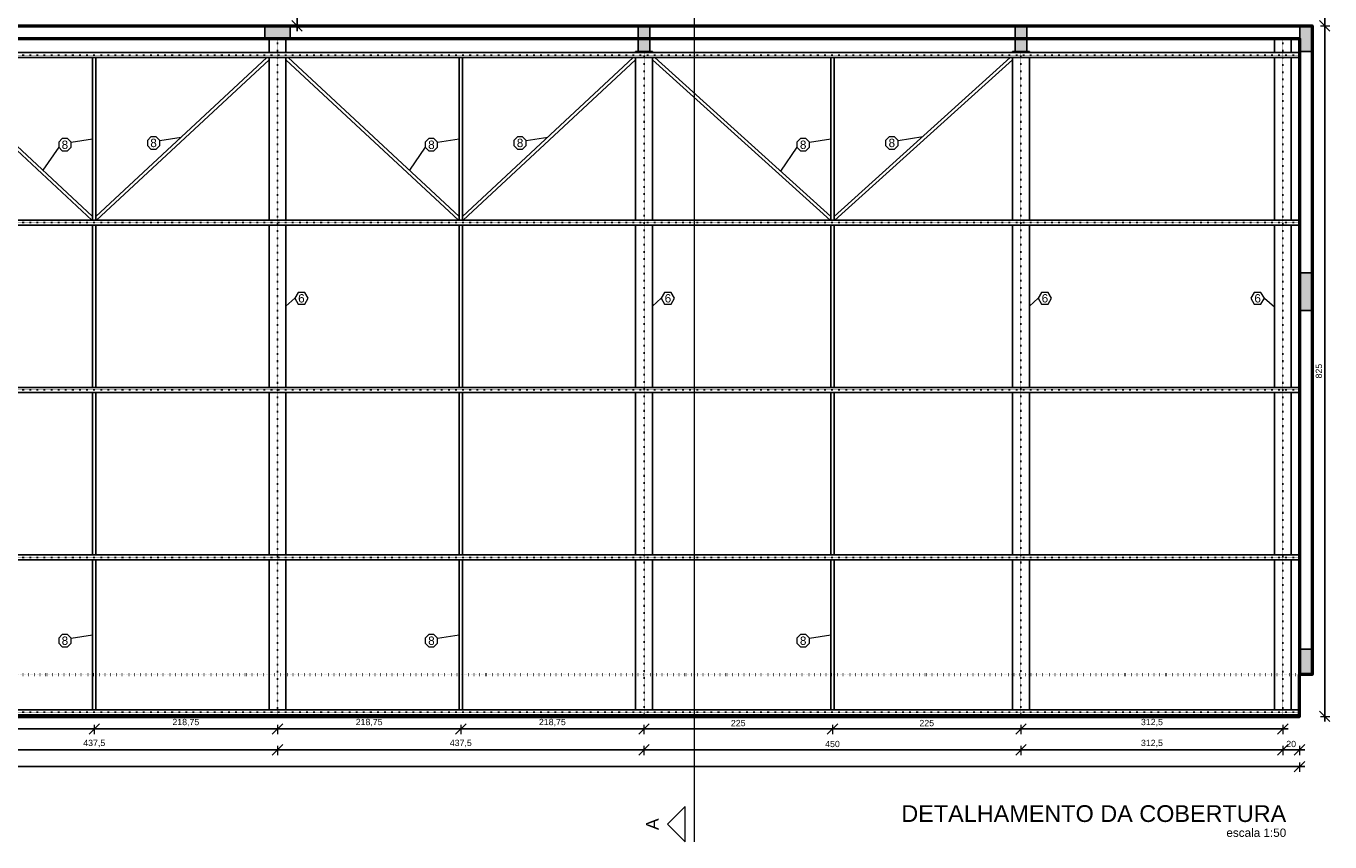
# Model space of a CAD drawing. Header units: millimetres. Extents: x 10906 to 25863, y 1966 to 4861.
# Tile 151 of 163: x 17996 to 19553, y 1966 to 2941. Entities that reach past the tile are written whole.
import ezdxf
from ezdxf.enums import TextEntityAlignment as Align

# ---------------------------------------------------------------- set-up
doc = ezdxf.new("R2010")
doc.units = ezdxf.units.MM
doc.linetypes.add('DOT2', pattern=[3.175, 0, -3.175])
for name, color, linetype in [('AGULHA', 40, 'Continuous'), ('PILARES', 3, 'Continuous'), ('TERÇA', 5, 'Continuous'), ('TERÇA EIXO', 5, 'DOT2'), ('TEXTO', 7, 'Continuous'), ('TRELIÇA', 1, 'Continuous'), ('TRELIÇA EIXO', 89, 'DOT2')]:
    doc.layers.add(name, color=color, linetype=linetype)
for name, color, linetype, lineweight in [('AUX', 7, 'Continuous', 50), ('COTAS', 4, 'Continuous', 20), ('FO-Cortes', 7, 'Continuous', 5), ('FO-Títulos', 7, 'Continuous', 20)]:
    doc.layers.add(name, color=color, linetype=linetype, lineweight=lineweight)
doc.styles.add('2', font='arial.ttf', dxfattribs={"height": 2})
doc.styles.add('3', font='arial.ttf', dxfattribs={"height": 3})
doc.styles.add('Annotative', font='arial.ttf')
doc.styles.add('Arial', font='arial.ttf')
doc.dimstyles.new('MURILO', dxfattribs={"dimscale": 0, "dimtxt": 1.5, "dimasz": 2.5, "dimexe": 1.25, "dimexo": 0, "dimtad": 1, "dimtxsty": 'Annotative', "dimblk": 'OBLIQUE', "dimcen": 2.5, "dimdle": 1.25, "dimclrd": 256, "dimclre": 256, "dimclrt": 7, "dimadec": 0, "dimazin": 0, "dimtfac": 1, "dimtmove": 0, "dimatfit": 3, "dimldrblk": 'OBLIQUE', "dimfxl": 1, "dimfxlon": 1, "dimtfillclr": 5, "dimlwe": -1, "dimarcsym": 0})

# ---------------------------------------------------------------- blocks, each defined once
blk = doc.blocks.new('_Oblique')
at = {"color": 0, "linetype": 'ByBlock', "lineweight": -2}
blk.add_line((-0.5, -0.5), (0.5, 0.5), dxfattribs=at)
blk = doc.blocks.new('*D1014')
at = {"layer": 'COTAS', "transparency": 16777216}
for p, q in [((18314.8, 3121.3), (18326.1, 3121.3)), ((18314.8, 2941.3), (18326.1, 2941.3))]:
    blk.add_line(p, q, dxfattribs=at)
at = {"layer": 'COTAS', "lineweight": -2, "transparency": 16777216}
blk.add_line((18319.8, 3127.6), (18319.8, 2935.1), dxfattribs=at)
at = {"layer": 'Defpoints', "color": 0, "transparency": 16777216}
for p in [(18304.8, 3121.3), (18303.8, 2941.3), (18319.8, 2941.3)]:
    blk.add_point(p, dxfattribs=at)
at = {"layer": 'COTAS', "lineweight": -2, "transparency": 16777216, "xscale": 12.5, "yscale": 12.5, "zscale": 12.5}
for p, rotation in [((18319.8, 3121.3), 90), ((18319.8, 2941.3), 270)]:
    blk.add_blockref('_Oblique', p, dxfattribs=dict(at, rotation=rotation))
at = {"layer": 'COTAS', "color": 7, "transparency": 16777216, "insert": (18312.9, 3031.3), "char_height": 7.5, "attachment_point": 5, "rotation": 90, "style": 'Annotative'}
blk.add_mtext('180', dxfattribs=at)
blk = doc.blocks.new('*D1077')
at = {"layer": 'COTAS', "lineweight": -2, "transparency": 16777216}
blk.add_line((17852.7, 2101.3), (18083.9, 2101.3), dxfattribs=at)
at = {"layer": 'COTAS', "transparency": 16777216}
for p, q in [((17858.9, 2106.3), (17858.9, 2095.1)), ((18077.7, 2106.3), (18077.7, 2095.1))]:
    blk.add_line(p, q, dxfattribs=at)
at = {"layer": 'Defpoints', "color": 0, "transparency": 16777216}
for p in [(17858.9, 2124.3), (18077.7, 2124.3), (18077.7, 2101.3)]:
    blk.add_point(p, dxfattribs=at)
at = {"layer": 'COTAS', "lineweight": -2, "transparency": 16777216, "xscale": 12.5, "yscale": 12.5, "zscale": 12.5, "rotation": 180}
blk.add_blockref('_Oblique', (17858.9, 2101.3), dxfattribs=at)
at = {"layer": 'COTAS', "lineweight": -2, "transparency": 16777216, "xscale": 12.5, "yscale": 12.5, "zscale": 12.5}
blk.add_blockref('_Oblique', (18077.7, 2101.3), dxfattribs=at)
at = {"layer": 'COTAS', "color": 7, "transparency": 16777216, "insert": (17968.3, 2108.9), "char_height": 7.5, "attachment_point": 5, "style": 'Annotative'}
blk.add_mtext('218,75', dxfattribs=at)
blk = doc.blocks.new('*D1078')
at = {"layer": 'COTAS', "lineweight": -2, "transparency": 16777216}
blk.add_line((18290.2, 2101.3), (18521.4, 2101.3), dxfattribs=at)
at = {"layer": 'COTAS', "transparency": 16777216}
for p, q in [((18296.4, 2106.3), (18296.4, 2095.1)), ((18515.2, 2106.3), (18515.2, 2095.1))]:
    blk.add_line(p, q, dxfattribs=at)
at = {"layer": 'Defpoints', "color": 0, "transparency": 16777216}
for p in [(18296.4, 2124.3), (18515.2, 2124.3), (18515.2, 2101.3)]:
    blk.add_point(p, dxfattribs=at)
at = {"layer": 'COTAS', "lineweight": -2, "transparency": 16777216, "xscale": 12.5, "yscale": 12.5, "zscale": 12.5, "rotation": 180}
blk.add_blockref('_Oblique', (18296.4, 2101.3), dxfattribs=at)
at = {"layer": 'COTAS', "lineweight": -2, "transparency": 16777216, "xscale": 12.5, "yscale": 12.5, "zscale": 12.5}
blk.add_blockref('_Oblique', (18515.2, 2101.3), dxfattribs=at)
at = {"layer": 'COTAS', "color": 7, "transparency": 16777216, "insert": (18405.8, 2108.9), "char_height": 7.5, "attachment_point": 5, "style": 'Annotative'}
blk.add_mtext('218,75', dxfattribs=at)
blk = doc.blocks.new('*D1079')
at = {"layer": 'COTAS', "lineweight": -2, "transparency": 16777216}
blk.add_line((18727.7, 2101.3), (18965.2, 2101.3), dxfattribs=at)
at = {"layer": 'COTAS', "transparency": 16777216}
for p, q in [((18733.9, 2106.3), (18733.9, 2095.1)), ((18958.9, 2106.3), (18958.9, 2095.1))]:
    blk.add_line(p, q, dxfattribs=at)
at = {"layer": 'Defpoints', "color": 0, "transparency": 16777216}
for p in [(18733.9, 2124.3), (18958.9, 2124.3), (18958.9, 2101.3)]:
    blk.add_point(p, dxfattribs=at)
at = {"layer": 'COTAS', "lineweight": -2, "transparency": 16777216, "xscale": 12.5, "yscale": 12.5, "zscale": 12.5, "rotation": 180}
blk.add_blockref('_Oblique', (18733.9, 2101.3), dxfattribs=at)
at = {"layer": 'COTAS', "lineweight": -2, "transparency": 16777216, "xscale": 12.5, "yscale": 12.5, "zscale": 12.5}
blk.add_blockref('_Oblique', (18958.9, 2101.3), dxfattribs=at)
at = {"layer": 'COTAS', "color": 7, "transparency": 16777216, "insert": (18846.4, 2108.3), "char_height": 7.5, "attachment_point": 5, "style": 'Annotative'}
blk.add_mtext('225', dxfattribs=at)
blk = doc.blocks.new('*D1085')
at = {"layer": 'COTAS', "lineweight": -2, "transparency": 16777216}
blk.add_line((18071.4, 2101.3), (18302.7, 2101.3), dxfattribs=at)
at = {"layer": 'COTAS', "transparency": 16777216}
for p, q in [((18077.7, 2106.3), (18077.7, 2095.1)), ((18296.4, 2106.3), (18296.4, 2095.1))]:
    blk.add_line(p, q, dxfattribs=at)
at = {"layer": 'Defpoints', "color": 0, "transparency": 16777216}
for p in [(18077.7, 2124.3), (18296.4, 2124.3), (18296.4, 2101.3)]:
    blk.add_point(p, dxfattribs=at)
at = {"layer": 'COTAS', "lineweight": -2, "transparency": 16777216, "xscale": 12.5, "yscale": 12.5, "zscale": 12.5, "rotation": 180}
blk.add_blockref('_Oblique', (18077.7, 2101.3), dxfattribs=at)
at = {"layer": 'COTAS', "lineweight": -2, "transparency": 16777216, "xscale": 12.5, "yscale": 12.5, "zscale": 12.5}
blk.add_blockref('_Oblique', (18296.4, 2101.3), dxfattribs=at)
at = {"layer": 'COTAS', "color": 7, "transparency": 16777216, "insert": (18187, 2108.9), "char_height": 7.5, "attachment_point": 5, "style": 'Annotative'}
blk.add_mtext('218,75', dxfattribs=at)
blk = doc.blocks.new('*D1086')
at = {"layer": 'COTAS', "lineweight": -2, "transparency": 16777216}
blk.add_line((18508.9, 2101.3), (18740.2, 2101.3), dxfattribs=at)
at = {"layer": 'COTAS', "transparency": 16777216}
for p, q in [((18515.2, 2106.3), (18515.2, 2095.1)), ((18733.9, 2106.3), (18733.9, 2095.1))]:
    blk.add_line(p, q, dxfattribs=at)
at = {"layer": 'Defpoints', "color": 0, "transparency": 16777216}
for p in [(18515.2, 2124.3), (18733.9, 2124.3), (18733.9, 2101.3)]:
    blk.add_point(p, dxfattribs=at)
at = {"layer": 'COTAS', "lineweight": -2, "transparency": 16777216, "xscale": 12.5, "yscale": 12.5, "zscale": 12.5, "rotation": 180}
blk.add_blockref('_Oblique', (18515.2, 2101.3), dxfattribs=at)
at = {"layer": 'COTAS', "lineweight": -2, "transparency": 16777216, "xscale": 12.5, "yscale": 12.5, "zscale": 12.5}
blk.add_blockref('_Oblique', (18733.9, 2101.3), dxfattribs=at)
at = {"layer": 'COTAS', "color": 7, "transparency": 16777216, "insert": (18624.5, 2108.9), "char_height": 7.5, "attachment_point": 5, "style": 'Annotative'}
blk.add_mtext('218,75', dxfattribs=at)
blk = doc.blocks.new('*D1087')
at = {"layer": 'COTAS', "lineweight": -2, "transparency": 16777216}
blk.add_line((18952.7, 2101.3), (19190.2, 2101.3), dxfattribs=at)
at = {"layer": 'COTAS', "transparency": 16777216}
for p, q in [((18958.9, 2106.3), (18958.9, 2095.1)), ((19183.9, 2106.3), (19183.9, 2095.1))]:
    blk.add_line(p, q, dxfattribs=at)
at = {"layer": 'Defpoints', "color": 0, "transparency": 16777216}
for p in [(18958.9, 2124.3), (19183.9, 2124.3), (19183.9, 2101.3)]:
    blk.add_point(p, dxfattribs=at)
at = {"layer": 'COTAS', "lineweight": -2, "transparency": 16777216, "xscale": 12.5, "yscale": 12.5, "zscale": 12.5, "rotation": 180}
blk.add_blockref('_Oblique', (18958.9, 2101.3), dxfattribs=at)
at = {"layer": 'COTAS', "lineweight": -2, "transparency": 16777216, "xscale": 12.5, "yscale": 12.5, "zscale": 12.5}
blk.add_blockref('_Oblique', (19183.9, 2101.3), dxfattribs=at)
at = {"layer": 'COTAS', "color": 7, "transparency": 16777216, "insert": (19071.4, 2108.3), "char_height": 7.5, "attachment_point": 5, "style": 'Annotative'}
blk.add_mtext('225', dxfattribs=at)
blk = doc.blocks.new('*D1088')
at = {"layer": 'COTAS', "lineweight": -2, "transparency": 16777216}
blk.add_line((19177.7, 2101.3), (19502.7, 2101.3), dxfattribs=at)
at = {"layer": 'COTAS', "transparency": 16777216}
for p, q in [((19183.9, 2106.3), (19183.9, 2095.1)), ((19496.4, 2106.3), (19496.4, 2095.1))]:
    blk.add_line(p, q, dxfattribs=at)
at = {"layer": 'Defpoints', "color": 0, "transparency": 16777216}
for p in [(19183.9, 2124.3), (19496.4, 2124.3), (19496.4, 2101.3)]:
    blk.add_point(p, dxfattribs=at)
at = {"layer": 'COTAS', "lineweight": -2, "transparency": 16777216, "xscale": 12.5, "yscale": 12.5, "zscale": 12.5, "rotation": 180}
blk.add_blockref('_Oblique', (19183.9, 2101.3), dxfattribs=at)
at = {"layer": 'COTAS', "lineweight": -2, "transparency": 16777216, "xscale": 12.5, "yscale": 12.5, "zscale": 12.5}
blk.add_blockref('_Oblique', (19496.4, 2101.3), dxfattribs=at)
at = {"layer": 'COTAS', "color": 7, "transparency": 16777216, "insert": (19340.2, 2108.9), "char_height": 7.5, "attachment_point": 5, "style": 'Annotative'}
blk.add_mtext('312,5', dxfattribs=at)
blk = doc.blocks.new('*D1095')
at = {"layer": 'COTAS', "lineweight": -2, "transparency": 16777216}
blk.add_line((17852.7, 2076.3), (18302.7, 2076.3), dxfattribs=at)
at = {"layer": 'COTAS', "transparency": 16777216}
for p, q in [((17858.9, 2081.3), (17858.9, 2070.1)), ((18296.4, 2081.3), (18296.4, 2070.1))]:
    blk.add_line(p, q, dxfattribs=at)
at = {"layer": 'Defpoints', "color": 0, "transparency": 16777216}
for p in [(17858.9, 2116.3), (18296.4, 2116.3), (18296.4, 2076.3)]:
    blk.add_point(p, dxfattribs=at)
at = {"layer": 'COTAS', "lineweight": -2, "transparency": 16777216, "xscale": 12.5, "yscale": 12.5, "zscale": 12.5, "rotation": 180}
blk.add_blockref('_Oblique', (17858.9, 2076.3), dxfattribs=at)
at = {"layer": 'COTAS', "lineweight": -2, "transparency": 16777216, "xscale": 12.5, "yscale": 12.5, "zscale": 12.5}
blk.add_blockref('_Oblique', (18296.4, 2076.3), dxfattribs=at)
at = {"layer": 'COTAS', "color": 7, "transparency": 16777216, "insert": (18077.7, 2083.9), "char_height": 7.5, "attachment_point": 5, "style": 'Annotative'}
blk.add_mtext('437,5', dxfattribs=at)
blk = doc.blocks.new('*D1096')
at = {"layer": 'COTAS', "lineweight": -2, "transparency": 16777216}
blk.add_line((18290.2, 2076.3), (18740.2, 2076.3), dxfattribs=at)
at = {"layer": 'COTAS', "transparency": 16777216}
for p, q in [((18296.4, 2081.3), (18296.4, 2070.1)), ((18733.9, 2081.3), (18733.9, 2070.1))]:
    blk.add_line(p, q, dxfattribs=at)
at = {"layer": 'Defpoints', "color": 0, "transparency": 16777216}
for p in [(18296.4, 2116.3), (18733.9, 2116.3), (18733.9, 2076.3)]:
    blk.add_point(p, dxfattribs=at)
at = {"layer": 'COTAS', "lineweight": -2, "transparency": 16777216, "xscale": 12.5, "yscale": 12.5, "zscale": 12.5, "rotation": 180}
blk.add_blockref('_Oblique', (18296.4, 2076.3), dxfattribs=at)
at = {"layer": 'COTAS', "lineweight": -2, "transparency": 16777216, "xscale": 12.5, "yscale": 12.5, "zscale": 12.5}
blk.add_blockref('_Oblique', (18733.9, 2076.3), dxfattribs=at)
at = {"layer": 'COTAS', "color": 7, "transparency": 16777216, "insert": (18515.2, 2083.9), "char_height": 7.5, "attachment_point": 5, "style": 'Annotative'}
blk.add_mtext('437,5', dxfattribs=at)
blk = doc.blocks.new('*D1097')
at = {"layer": 'COTAS', "lineweight": -2, "transparency": 16777216}
blk.add_line((18727.7, 2076.3), (19190.2, 2076.3), dxfattribs=at)
at = {"layer": 'COTAS', "transparency": 16777216}
for p, q in [((18733.9, 2081.3), (18733.9, 2070.1)), ((19183.9, 2081.3), (19183.9, 2070.1))]:
    blk.add_line(p, q, dxfattribs=at)
at = {"layer": 'Defpoints', "color": 0, "transparency": 16777216}
for p in [(18733.9, 2116.3), (19183.9, 2116.3), (19183.9, 2076.3)]:
    blk.add_point(p, dxfattribs=at)
at = {"layer": 'COTAS', "lineweight": -2, "transparency": 16777216, "xscale": 12.5, "yscale": 12.5, "zscale": 12.5, "rotation": 180}
blk.add_blockref('_Oblique', (18733.9, 2076.3), dxfattribs=at)
at = {"layer": 'COTAS', "lineweight": -2, "transparency": 16777216, "xscale": 12.5, "yscale": 12.5, "zscale": 12.5}
blk.add_blockref('_Oblique', (19183.9, 2076.3), dxfattribs=at)
at = {"layer": 'COTAS', "color": 7, "transparency": 16777216, "insert": (18958.9, 2083.3), "char_height": 7.5, "attachment_point": 5, "style": 'Annotative'}
blk.add_mtext('450', dxfattribs=at)
blk = doc.blocks.new('*D1098')
at = {"layer": 'COTAS', "lineweight": -2, "transparency": 16777216}
blk.add_line((19177.7, 2076.3), (19502.7, 2076.3), dxfattribs=at)
at = {"layer": 'COTAS', "transparency": 16777216}
for p, q in [((19183.9, 2081.3), (19183.9, 2070.1)), ((19496.4, 2081.3), (19496.4, 2070.1))]:
    blk.add_line(p, q, dxfattribs=at)
at = {"layer": 'Defpoints', "color": 0, "transparency": 16777216}
for p in [(19183.9, 2116.3), (19496.4, 2116.3), (19496.4, 2076.3)]:
    blk.add_point(p, dxfattribs=at)
at = {"layer": 'COTAS', "lineweight": -2, "transparency": 16777216, "xscale": 12.5, "yscale": 12.5, "zscale": 12.5, "rotation": 180}
blk.add_blockref('_Oblique', (19183.9, 2076.3), dxfattribs=at)
at = {"layer": 'COTAS', "lineweight": -2, "transparency": 16777216, "xscale": 12.5, "yscale": 12.5, "zscale": 12.5}
blk.add_blockref('_Oblique', (19496.4, 2076.3), dxfattribs=at)
at = {"layer": 'COTAS', "color": 7, "transparency": 16777216, "insert": (19340.2, 2083.9), "char_height": 7.5, "attachment_point": 5, "style": 'Annotative'}
blk.add_mtext('312,5', dxfattribs=at)
blk = doc.blocks.new('*D1099')
at = {"layer": 'COTAS', "lineweight": -2, "transparency": 16777216}
blk.add_line((19490.2, 2076.3), (19522.7, 2076.3), dxfattribs=at)
at = {"layer": 'COTAS', "transparency": 16777216}
for p, q in [((19496.4, 2081.3), (19496.4, 2070.1)), ((19516.4, 2081.3), (19516.4, 2070.1))]:
    blk.add_line(p, q, dxfattribs=at)
at = {"layer": 'Defpoints', "color": 0, "transparency": 16777216}
for p in [(19496.4, 2116.3), (19516.4, 2116.3), (19516.4, 2076.3)]:
    blk.add_point(p, dxfattribs=at)
at = {"layer": 'COTAS', "lineweight": -2, "transparency": 16777216, "xscale": 12.5, "yscale": 12.5, "zscale": 12.5, "rotation": 180}
blk.add_blockref('_Oblique', (19496.4, 2076.3), dxfattribs=at)
at = {"layer": 'COTAS', "lineweight": -2, "transparency": 16777216, "xscale": 12.5, "yscale": 12.5, "zscale": 12.5}
blk.add_blockref('_Oblique', (19516.4, 2076.3), dxfattribs=at)
at = {"layer": 'COTAS', "color": 7, "transparency": 16777216, "insert": (19506.4, 2083.3), "char_height": 7.5, "attachment_point": 5, "style": 'Annotative'}
blk.add_mtext('20', dxfattribs=at)
blk = doc.blocks.new('*D1100')
at = {"layer": 'COTAS', "lineweight": -2, "transparency": 16777216}
blk.add_line((15730.2, 2056.3), (19522.7, 2056.3), dxfattribs=at)
at = {"layer": 'COTAS', "transparency": 16777216}
for p, q in [((15736.4, 2061.3), (15736.4, 2050.1)), ((19516.4, 2061.3), (19516.4, 2050.1))]:
    blk.add_line(p, q, dxfattribs=at)
at = {"layer": 'Defpoints', "color": 0, "transparency": 16777216}
for p in [(15736.4, 2116.3), (19516.4, 2116.3), (19516.4, 2056.3)]:
    blk.add_point(p, dxfattribs=at)
at = {"layer": 'COTAS', "lineweight": -2, "transparency": 16777216, "xscale": 12.5, "yscale": 12.5, "zscale": 12.5, "rotation": 180}
blk.add_blockref('_Oblique', (15736.4, 2056.3), dxfattribs=at)
at = {"layer": 'COTAS', "lineweight": -2, "transparency": 16777216, "xscale": 12.5, "yscale": 12.5, "zscale": 12.5}
blk.add_blockref('_Oblique', (19516.4, 2056.3), dxfattribs=at)
at = {"layer": 'COTAS', "color": 7, "transparency": 16777216, "insert": (17626.4, 2063.3), "char_height": 7.5, "attachment_point": 5, "style": 'Annotative'}
blk.add_mtext('3780', dxfattribs=at)
blk = doc.blocks.new('*D1102')
at = {"layer": 'COTAS', "transparency": 16777216}
for p, q in [((19541.4, 3891.3), (19552.7, 3891.3)), ((19541.4, 2941.3), (19552.7, 2941.3))]:
    blk.add_line(p, q, dxfattribs=at)
at = {"layer": 'COTAS', "lineweight": -2, "transparency": 16777216}
blk.add_line((19546.4, 3897.6), (19546.4, 2935.1), dxfattribs=at)
at = {"layer": 'Defpoints', "color": 0, "transparency": 16777216}
for p in [(19531.4, 3891.3), (19531.4, 2941.3), (19546.4, 2941.3)]:
    blk.add_point(p, dxfattribs=at)
at = {"layer": 'COTAS', "lineweight": -2, "transparency": 16777216, "xscale": 12.5, "yscale": 12.5, "zscale": 12.5}
for p, rotation in [((19546.4, 3891.3), 90), ((19546.4, 2941.3), 270)]:
    blk.add_blockref('_Oblique', p, dxfattribs=dict(at, rotation=rotation))
at = {"layer": 'COTAS', "color": 7, "transparency": 16777216, "insert": (19539.5, 3416.3), "char_height": 7.5, "attachment_point": 5, "rotation": 90, "style": 'Annotative'}
blk.add_mtext('950', dxfattribs=at)
blk = doc.blocks.new('*D1103')
at = {"layer": 'COTAS', "lineweight": -2, "transparency": 16777216}
blk.add_line((19546.4, 2947.6), (19546.4, 2110.1), dxfattribs=at)
at = {"layer": 'COTAS', "transparency": 16777216}
for p, q in [((19541.4, 2941.3), (19552.7, 2941.3)), ((19541.4, 2116.3), (19552.7, 2116.3))]:
    blk.add_line(p, q, dxfattribs=at)
at = {"layer": 'Defpoints', "color": 0, "transparency": 16777216}
for p in [(19531.4, 2941.3), (19516.4, 2116.3), (19546.4, 2116.3)]:
    blk.add_point(p, dxfattribs=at)
at = {"layer": 'COTAS', "lineweight": -2, "transparency": 16777216, "xscale": 12.5, "yscale": 12.5, "zscale": 12.5}
for p, rotation in [((19546.4, 2941.3), 90), ((19546.4, 2116.3), 270)]:
    blk.add_blockref('_Oblique', p, dxfattribs=dict(at, rotation=rotation))
at = {"layer": 'COTAS', "color": 7, "transparency": 16777216, "insert": (19539.5, 2528.8), "char_height": 7.5, "attachment_point": 5, "rotation": 90, "style": 'Annotative'}
blk.add_mtext('825', dxfattribs=at)

msp = doc.modelspace()

# ---------------------------------------------------------------- hatches: boundary and pattern name
at = {"layer": 'PILARES', "linetype": 'Continuous'}
for points in [[(18311.40858, 2926.80755), (18311.40858, 2933.80755), (18311.40858, 2940.80755), (18296.40858, 2940.80755), (18281.40858, 2940.80755), (18281.40858, 2933.80755), (18281.40858, 2926.80755), (18296.40858, 2926.80755)], [(18726.90858, 2910.80755), (18733.90858, 2910.80755), (18740.90858, 2910.80755), (18740.90858, 2925.80755), (18740.90858, 2940.80755), (18733.90858, 2940.80755), (18726.90858, 2940.80755), (18726.90858, 2925.80755)], [(19176.90858, 2910.80755), (19183.90858, 2910.80755), (19190.90858, 2910.80755), (19190.90858, 2925.80755), (19190.90858, 2940.80755), (19183.90858, 2940.80755), (19176.90858, 2940.80755), (19176.90858, 2925.80755)], [(19516.90858, 2910.80755), (19523.90858, 2910.80755), (19530.90858, 2910.80755), (19530.90858, 2925.80755), (19530.90858, 2940.80755), (19523.90858, 2940.80755), (19516.90858, 2940.80755), (19516.90858, 2925.80755)], [(19516.90858, 2601.30755), (19523.90858, 2601.30755), (19530.90858, 2601.30755), (19530.90858, 2623.80755), (19530.90858, 2646.30755), (19523.90858, 2646.30755), (19516.90858, 2646.30755), (19516.90858, 2623.80755)], [(19516.90858, 2166.80755), (19523.90858, 2166.80755), (19530.90858, 2166.80755), (19530.90858, 2181.80755), (19530.90858, 2196.80755), (19523.90858, 2196.80755), (19516.90858, 2196.80755), (19516.90858, 2181.80755)]]:
    msp.add_hatch(color=256, dxfattribs=at).paths.add_polyline_path(points)

# ---------------------------------------------------------------- linework, layer by layer
at = {"layer": 'AGULHA'}
for p, q in [((18074.86021, 2709.30755), (17868.90858, 2900.70691)), ((18075.75358, 2713.67858), (17871.70695, 2903.30755)), ((18075.75358, 2903.30755), (18075.75358, 2709.30755)), ((18079.56358, 2713.67858), (18283.61021, 2903.30755)), ((18079.56358, 2903.30755), (18079.56358, 2709.30755)), ((18080.45695, 2709.30755), (18286.40858, 2900.70691)), ((18512.36021, 2709.30755), (18306.40858, 2900.70691)), ((18513.25358, 2713.67858), (18309.20695, 2903.30755)), ((18513.25358, 2903.30755), (18513.25358, 2709.30755)), ((18517.06358, 2713.67858), (18721.11021, 2903.30755)), ((18517.06358, 2903.30755), (18517.06358, 2709.30755)), ((18517.95695, 2709.30755), (18723.90858, 2900.70691)), ((18956.06495, 2709.30755), (18743.90858, 2900.74167)), ((18957.00358, 2713.59236), (18746.75221, 2903.30755)), ((18957.00358, 2903.30755), (18957.00358, 2709.30755)), ((18960.81358, 2713.59236), (19171.06495, 2903.30755)), ((18960.81358, 2903.30755), (18960.81358, 2709.30755)), ((18961.75221, 2709.30755), (19173.90858, 2900.74167)), ((18075.75358, 2703.30755), (18075.75358, 2509.30755)), ((18079.56358, 2703.30755), (18079.56358, 2509.30755)), ((18513.25358, 2703.30755), (18513.25358, 2509.30755)), ((18517.06358, 2703.30755), (18517.06358, 2509.30755)), ((18957.00358, 2703.30755), (18957.00358, 2509.30755)), ((18960.81358, 2703.30755), (18960.81358, 2509.30755)), ((18075.75358, 2503.30755), (18075.75358, 2309.30755)), ((18079.56358, 2503.30755), (18079.56358, 2309.30755)), ((18513.25358, 2503.30755), (18513.25358, 2309.30755)), ((18517.06358, 2503.30755), (18517.06358, 2309.30755)), ((18957.00358, 2503.30755), (18957.00358, 2309.30755)), ((18960.81358, 2503.30755), (18960.81358, 2309.30755)), ((18075.75358, 2303.30755), (18075.75358, 2124.30755)), ((18079.56358, 2303.30755), (18079.56358, 2124.30755)), ((18513.25358, 2303.30755), (18513.25358, 2124.30755)), ((18517.06358, 2303.30755), (18517.06358, 2124.30755)), ((18957.00358, 2303.30755), (18957.00358, 2124.30755)), ((18960.81358, 2303.30755), (18960.81358, 2124.30755))]:
    msp.add_line(p, q, dxfattribs=at)
at = {"layer": 'AUX', "linetype": 'DOT2', "ltscale": 0.5}
msp.add_line((15736.40858, 2166.30755), (19516.40858, 2166.30755), dxfattribs=at)
at = {"layer": 'AUX'}
for points in [[(15736.40858, 2166.30755), (15721.40858, 2166.30755), (15721.40858, 2941.30755), (19531.40858, 2941.30755), (19531.40858, 2166.30755), (19516.40858, 2166.30755)], [(15736.40858, 2166.30755), (15736.40858, 2926.30755), (19516.40858, 2926.30755), (19516.40858, 2166.30755)], [(15736.40858, 2166.30755), (15736.40858, 2116.30755), (19516.40858, 2116.30755), (19516.40858, 2166.30755)]]:
    msp.add_lwpolyline(points, dxfattribs=at)
at = {"layer": 'COTAS'}
for p, q in [((18050.03796, 2802.30296), (18075.75358, 2806.30755)), ((18155.87128, 2804.48848), (18181.58689, 2808.49307)), ((18487.53796, 2802.30296), (18513.25358, 2806.30755)), ((18593.37128, 2804.48848), (18619.08689, 2808.49307)), ((18931.28796, 2802.30296), (18957.00358, 2806.30755)), ((19037.12128, 2804.48848), (19066.6441, 2809.08595)), ((18035.25589, 2796.18002), (18016.31451, 2768.91777)), ((18472.75589, 2796.18002), (18453.81451, 2768.91777)), ((18916.50589, 2796.18002), (18896.84192, 2767.87776)), ((18316.95671, 2615.8035), (18306.40858, 2606.30755)), ((18754.45671, 2615.8035), (18743.90858, 2606.30755)), ((19204.45671, 2615.8035), (19193.90858, 2606.30755)), ((19474.3756, 2615.8035), (19486.40858, 2605.54779)), ((18050.03796, 2209.80296), (18075.75358, 2213.80755)), ((18487.53796, 2209.80296), (18513.25358, 2213.80755)), ((18931.28796, 2209.80296), (18957.00358, 2213.80755))]:
    msp.add_line(p, q, dxfattribs=at)
for points in [[(18039.58546, 2806.63253), (18035.25589, 2802.30296), (18035.25589, 2796.18002), (18039.58546, 2791.85046), (18045.7084, 2791.85046), (18050.03796, 2796.18002), (18050.03796, 2802.30296), (18045.7084, 2806.63253)], [(18145.41878, 2808.81805), (18141.08921, 2804.48848), (18141.08921, 2798.36554), (18145.41878, 2794.03597), (18151.54171, 2794.03597), (18155.87128, 2798.36554), (18155.87128, 2804.48848), (18151.54171, 2808.81805)], [(18477.08546, 2806.63253), (18472.75589, 2802.30296), (18472.75589, 2796.18002), (18477.08546, 2791.85046), (18483.2084, 2791.85046), (18487.53796, 2796.18002), (18487.53796, 2802.30296), (18483.2084, 2806.63253)], [(18582.91878, 2808.81805), (18578.58921, 2804.48848), (18578.58921, 2798.36554), (18582.91878, 2794.03597), (18589.04171, 2794.03597), (18593.37128, 2798.36554), (18593.37128, 2804.48848), (18589.04171, 2808.81805)], [(18920.83546, 2806.63253), (18916.50589, 2802.30296), (18916.50589, 2796.18002), (18920.83546, 2791.85046), (18926.9584, 2791.85046), (18931.28796, 2796.18002), (18931.28796, 2802.30296), (18926.9584, 2806.63253)], [(19026.66878, 2808.81805), (19022.33921, 2804.48848), (19022.33921, 2798.36554), (19026.66878, 2794.03597), (19032.79171, 2794.03597), (19037.12128, 2798.36554), (19037.12128, 2804.48848), (19032.79171, 2808.81805)], [(18320.95671, 2622.7317), (18316.95671, 2615.8035), (18320.95671, 2608.87529), (18328.95671, 2608.87529), (18332.95671, 2615.8035), (18328.95671, 2622.7317)], [(18758.45671, 2622.7317), (18754.45671, 2615.8035), (18758.45671, 2608.87529), (18766.45671, 2608.87529), (18770.45671, 2615.8035), (18766.45671, 2622.7317)], [(19208.45671, 2622.7317), (19204.45671, 2615.8035), (19208.45671, 2608.87529), (19216.45671, 2608.87529), (19220.45671, 2615.8035), (19216.45671, 2622.7317)], [(19462.3756, 2622.7317), (19458.3756, 2615.8035), (19462.3756, 2608.87529), (19470.3756, 2608.87529), (19474.3756, 2615.8035), (19470.3756, 2622.7317)], [(18039.58546, 2214.13253), (18035.25589, 2209.80296), (18035.25589, 2203.68002), (18039.58546, 2199.35046), (18045.7084, 2199.35046), (18050.03796, 2203.68002), (18050.03796, 2209.80296), (18045.7084, 2214.13253)], [(18477.08546, 2214.13253), (18472.75589, 2209.80296), (18472.75589, 2203.68002), (18477.08546, 2199.35046), (18483.2084, 2199.35046), (18487.53796, 2203.68002), (18487.53796, 2209.80296), (18483.2084, 2214.13253)], [(18920.83546, 2214.13253), (18916.50589, 2209.80296), (18916.50589, 2203.68002), (18920.83546, 2199.35046), (18926.9584, 2199.35046), (18931.28796, 2203.68002), (18931.28796, 2209.80296), (18926.9584, 2214.13253)]]:
    msp.add_lwpolyline(points, close=True, dxfattribs=at)
at = {"layer": 'FO-Cortes'}
msp.add_line((18793.75219, 4861.30755), (18793.75219, 1966.30755), dxfattribs=at)
at = {"layer": 'FO-Cortes', "linetype": 'Continuous'}
msp.add_lwpolyline([(18783.16219, 1966.30755), (18783.16219, 2008.66755), (18761.98219, 1987.48755), (18783.16219, 1966.30755)], close=True, dxfattribs=at)
at = {"layer": 'PILARES'}
for points in [[(18311.40858, 2926.80755), (18311.40858, 2933.80755), (18311.40858, 2940.80755), (18296.40858, 2940.80755), (18281.40858, 2940.80755), (18281.40858, 2933.80755), (18281.40858, 2926.80755), (18296.40858, 2926.80755), (18311.40858, 2926.80755)], [(18726.90858, 2910.80755), (18733.90858, 2910.80755), (18740.90858, 2910.80755), (18740.90858, 2925.80755), (18740.90858, 2940.80755), (18733.90858, 2940.80755), (18726.90858, 2940.80755), (18726.90858, 2925.80755), (18726.90858, 2910.80755)], [(19176.90858, 2910.80755), (19183.90858, 2910.80755), (19190.90858, 2910.80755), (19190.90858, 2925.80755), (19190.90858, 2940.80755), (19183.90858, 2940.80755), (19176.90858, 2940.80755), (19176.90858, 2925.80755), (19176.90858, 2910.80755)], [(19516.90858, 2910.80755), (19523.90858, 2910.80755), (19530.90858, 2910.80755), (19530.90858, 2925.80755), (19530.90858, 2940.80755), (19523.90858, 2940.80755), (19516.90858, 2940.80755), (19516.90858, 2925.80755), (19516.90858, 2910.80755)], [(19516.90858, 2601.30755), (19523.90858, 2601.30755), (19530.90858, 2601.30755), (19530.90858, 2623.80755), (19530.90858, 2646.30755), (19523.90858, 2646.30755), (19516.90858, 2646.30755), (19516.90858, 2623.80755), (19516.90858, 2601.30755)], [(19516.90858, 2166.80755), (19523.90858, 2166.80755), (19530.90858, 2166.80755), (19530.90858, 2181.80755), (19530.90858, 2196.80755), (19523.90858, 2196.80755), (19516.90858, 2196.80755), (19516.90858, 2181.80755), (19516.90858, 2166.80755)]]:
    msp.add_lwpolyline(points, close=True, dxfattribs=at)
at = {"layer": 'TERÇA', "ltscale": 0.1}
for p, q in [((15736.40858, 2909.30755), (19516.40858, 2909.30755)), ((15736.40858, 2903.30755), (19516.40858, 2903.30755)), ((15736.40858, 2709.30755), (19516.40858, 2709.30755)), ((15736.40858, 2703.30755), (19516.40858, 2703.30755)), ((15736.40858, 2509.30755), (19516.40858, 2509.30755)), ((15736.40858, 2503.30755), (19516.40858, 2503.30755)), ((15736.40858, 2309.30755), (19516.40858, 2309.30755)), ((15736.40858, 2303.30755), (19516.40858, 2303.30755)), ((15736.40858, 2124.30755), (19516.40858, 2124.30755)), ((15736.40858, 2118.30755), (19516.40858, 2118.30755))]:
    msp.add_line(p, q, dxfattribs=at)
at = {"layer": 'TERÇA EIXO', "ltscale": 0.1}
for p, q in [((15736.40858, 2906.30755), (19516.40858, 2906.30755)), ((15736.40858, 2706.30755), (19516.40858, 2706.30755)), ((15736.40858, 2506.30755), (19516.40858, 2506.30755)), ((15736.40858, 2306.30755), (19516.40858, 2306.30755)), ((15736.40858, 2121.30755), (19516.40858, 2121.30755))]:
    msp.add_line(p, q, dxfattribs=at)
at = {"layer": 'TRELIÇA'}
for p, q in [((18286.40858, 2926.30755), (18286.40858, 2909.30755)), ((18306.40858, 2926.30755), (18306.40858, 2909.30755)), ((19486.40858, 2926.30755), (19486.40858, 2909.30755)), ((19506.40858, 2926.30755), (19506.40858, 2909.30755)), ((18723.90858, 2910.80755), (18723.90858, 2909.30755)), ((18723.90858, 2910.80755), (18743.90858, 2910.80755)), ((18743.90858, 2910.80755), (18743.90858, 2909.30755)), ((19173.90858, 2910.80755), (19173.90858, 2909.30755)), ((19173.90858, 2910.80755), (19193.90858, 2910.80755)), ((19193.90858, 2910.80755), (19193.90858, 2909.30755)), ((18286.40858, 2903.30755), (18286.40858, 2709.30755)), ((18306.40858, 2903.30755), (18306.40858, 2709.30755)), ((18723.90858, 2903.30755), (18723.90858, 2709.30755)), ((18743.90858, 2903.30755), (18743.90858, 2709.30755)), ((19173.90858, 2903.30755), (19173.90858, 2709.30755)), ((19193.90858, 2903.30755), (19193.90858, 2709.30755)), ((19486.40858, 2903.30755), (19486.40858, 2709.30755)), ((19506.40858, 2903.30755), (19506.40858, 2709.30755)), ((18286.40858, 2703.30755), (18286.40858, 2509.30755)), ((18306.40858, 2703.30755), (18306.40858, 2509.30755)), ((18723.90858, 2703.30755), (18723.90858, 2509.30755)), ((18743.90858, 2703.30755), (18743.90858, 2509.30755)), ((19173.90858, 2703.30755), (19173.90858, 2509.30755)), ((19193.90858, 2703.30755), (19193.90858, 2509.30755)), ((19486.40858, 2703.30755), (19486.40858, 2509.30755)), ((19506.40858, 2703.30755), (19506.40858, 2509.30755)), ((18286.40858, 2503.30755), (18286.40858, 2309.30755)), ((18306.40858, 2503.30755), (18306.40858, 2309.30755)), ((18723.90858, 2503.30755), (18723.90858, 2309.30755)), ((18743.90858, 2503.30755), (18743.90858, 2309.30755)), ((19173.90858, 2503.30755), (19173.90858, 2309.30755)), ((19193.90858, 2503.30755), (19193.90858, 2309.30755)), ((19486.40858, 2503.30755), (19486.40858, 2309.30755)), ((19506.40858, 2503.30755), (19506.40858, 2309.30755)), ((18286.40858, 2303.30755), (18286.40858, 2124.30755)), ((18306.40858, 2303.30755), (18306.40858, 2124.30755)), ((18723.90858, 2303.30755), (18723.90858, 2124.30755)), ((18743.90858, 2303.30755), (18743.90858, 2124.30755)), ((19173.90858, 2303.30755), (19173.90858, 2124.30755)), ((19193.90858, 2303.30755), (19193.90858, 2124.30755)), ((19486.40858, 2303.30755), (19486.40858, 2124.30755)), ((19506.40858, 2303.30755), (19506.40858, 2124.30755)), ((18286.40858, 2118.30755), (18286.40858, 2116.30755)), ((18306.40858, 2118.30755), (18306.40858, 2116.30755)), ((18723.90858, 2118.30755), (18723.90858, 2116.30755)), ((18743.90858, 2118.30755), (18743.90858, 2116.30755)), ((19173.90858, 2118.30755), (19173.90858, 2116.30755)), ((19193.90858, 2118.30755), (19193.90858, 2116.30755)), ((19486.40858, 2118.30755), (19486.40858, 2116.30755)), ((19506.40858, 2118.30755), (19506.40858, 2116.30755)), ((18286.40858, 2116.30755), (18306.40858, 2116.30755)), ((18723.90858, 2116.30755), (18743.90858, 2116.30755)), ((19173.90858, 2116.30755), (19193.90858, 2116.30755)), ((19486.40858, 2116.30755), (19506.40858, 2116.30755))]:
    msp.add_line(p, q, dxfattribs=at)
at = {"layer": 'TRELIÇA EIXO', "ltscale": 0.1}
for p, q in [((18296.40858, 2926.30755), (18296.40858, 2116.30755)), ((19496.40858, 2926.30755), (19496.40858, 2116.30755)), ((18733.90858, 2910.80755), (18733.90858, 2116.30755)), ((19183.90858, 2910.80755), (19183.90858, 2116.30755))]:
    msp.add_line(p, q, dxfattribs=at)

# ---------------------------------------------------------------- texts
at = {"layer": 'FO-Cortes', "linetype": 'DOT2', "ltscale": 0.05, "insert": (18751.39219, 1987.48755), "char_height": 15, "width": 39.5303687, "attachment_point": 8, "rotation": 90, "line_spacing_factor": 0.798, "style": '3'}
msp.add_mtext('A', dxfattribs=at)
at = {"layer": 'FO-Títulos', "linetype": 'Continuous', "attachment_point": 9, "line_spacing_factor": 0.798, "style": 'Arial'}
for s, insert, char_height, width in [('DETALHAMENTO DA COBERTURA', (19500.49862, 1989.88862), 20, 564.9628698), ('escala 1:50', (19500.49862, 1972.206), 10, 151.4121312)]:
    msp.add_mtext(s, dxfattribs=dict(at, insert=insert, char_height=char_height, width=width))
at = {"layer": 'TEXTO', "style": '2'}
for s, p in [('8', (18042.64693, 2799.24149)), ('8', (18148.48025, 2801.42701)), ('8', (18480.14693, 2799.24149)), ('8', (18585.98025, 2801.42701)), ('8', (18923.89693, 2799.24149)), ('8', (19029.73025, 2801.42701)), ('6', (18324.95671, 2615.8035)), ('6', (18762.45671, 2615.8035)), ('6', (19212.45671, 2615.8035)), ('6', (19466.3756, 2615.8035)), ('8', (18042.64693, 2206.74149)), ('8', (18480.14693, 2206.74149)), ('8', (18923.89693, 2206.74149))]:
    msp.add_text(s, height=10, dxfattribs=at).set_placement(p, align=Align.MIDDLE_CENTER)

# ---------------------------------------------------------------- dimensions: what is measured, and where the dimension line sits
at = {"layer": 'COTAS'}
for base, p1, p2, picture, middle in [((19546.40858, 2941.30755), (19531.40858, 3891.30755), (19531.40858, 2941.30755), '*D1102', (19539.45428, 3416.30755)), ((18319.81112, 2941.30754), (18304.81112, 3121.30754), (18303.81112, 2941.30754), '*D1014', (18312.85682, 3031.30754)), ((19546.40858, 2116.30755), (19531.40858, 2941.30755), (19516.40858, 2116.30755), '*D1103', (19539.45428, 2528.80755))]:
    dim = msp.add_linear_dim(base=base, p1=p1, p2=p2, angle=90, dimstyle='MURILO', dxfattribs=at)
    dim.commit()
    dim.dimension.update_dxf_attribs({"geometry": picture, "text_midpoint": middle})
for base, p1, p2, picture, middle in [((18077.65858, 2101.30755), (17858.90858, 2124.30755), (18077.65858, 2124.30755), '*D1077', (17968.28358, 2108.93971)), ((18296.40858, 2101.30755), (18077.65858, 2124.30755), (18296.40858, 2124.30755), '*D1085', (18187.03358, 2108.93971)), ((18515.15858, 2101.30755), (18296.40858, 2124.30755), (18515.15858, 2124.30755), '*D1078', (18405.78358, 2108.93971)), ((18733.90858, 2101.30755), (18515.15858, 2124.30755), (18733.90858, 2124.30755), '*D1086', (18624.53358, 2108.93971)), ((18958.90858, 2101.30755), (18733.90858, 2124.30755), (18958.90858, 2124.30755), '*D1079', (18846.40858, 2108.26185)), ((19183.90858, 2101.30755), (18958.90858, 2124.30755), (19183.90858, 2124.30755), '*D1087', (19071.40858, 2108.26185)), ((19496.40858, 2101.30755), (19183.90858, 2124.30755), (19496.40858, 2124.30755), '*D1088', (19340.15858, 2108.93971)), ((19516.40858, 2056.30755), (15736.40858, 2116.30755), (19516.40858, 2116.30755), '*D1100', (17626.40858, 2063.26441)), ((18296.40858, 2076.30755), (17858.90858, 2116.30755), (18296.40858, 2116.30755), '*D1095', (18077.65858, 2083.93971)), ((18733.90858, 2076.30755), (18296.40858, 2116.30755), (18733.90858, 2116.30755), '*D1096', (18515.15858, 2083.93971)), ((19183.90858, 2076.30755), (18733.90858, 2116.30755), (19183.90858, 2116.30755), '*D1097', (18958.90858, 2083.26185)), ((19496.40858, 2076.30755), (19183.90858, 2116.30755), (19496.40858, 2116.30755), '*D1098', (19340.15858, 2083.93971)), ((19516.40858, 2076.30755), (19496.40858, 2116.30755), (19516.40858, 2116.30755), '*D1099', (19506.40858, 2083.26185))]:
    dim = msp.add_linear_dim(base=base, p1=p1, p2=p2, dimstyle='MURILO', dxfattribs=at)
    dim.commit()
    dim.dimension.update_dxf_attribs({"geometry": picture, "text_midpoint": middle})

doc.saveas('drawing.dxf')
